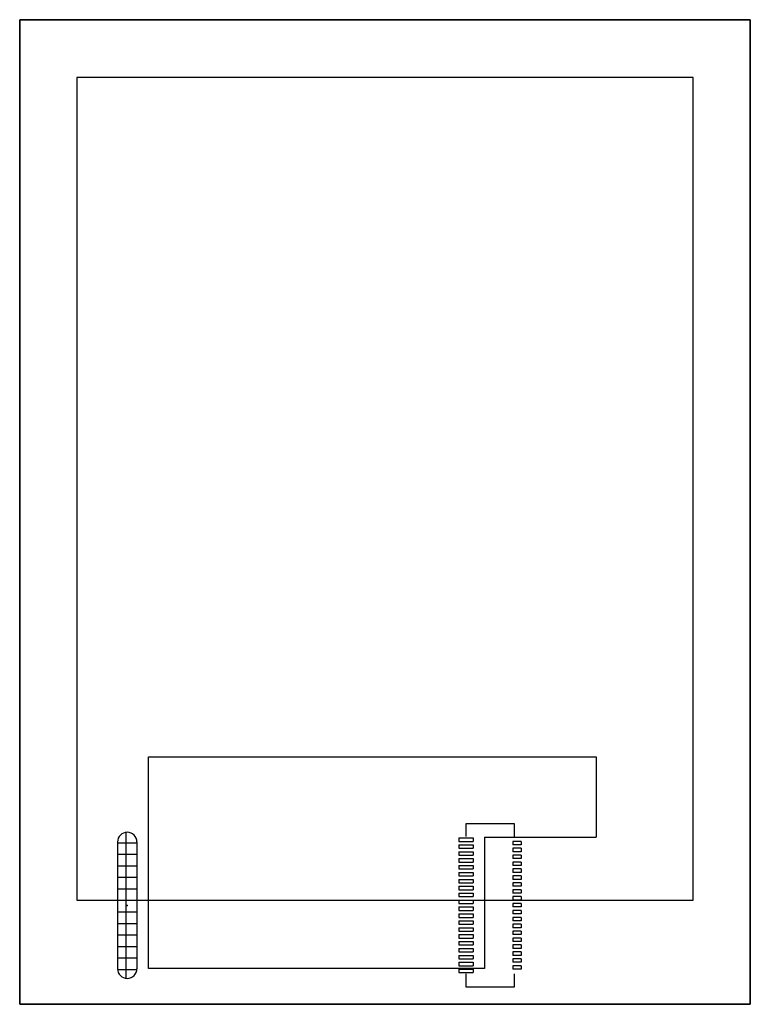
# Model space of a CAD drawing. Extents: x 196.8 to 260.3, y 105 to 190.5.
import ezdxf

# ---------------------------------------------------------------- set-up
doc = ezdxf.new("R2010")
doc.units = 0
doc.header["$PDSIZE"] = -1
for name, color, linetype in [('Active_area--silkscreen', 7, 'Continuous'), ('KEEPOUT', 6, 'Continuous'), ('PCB cutout', 9, 'Continuous'), ('PCB pads', 2, 'Continuous')]:
    doc.layers.add(name, color=color, linetype=linetype)

msp = doc.modelspace()

# ---------------------------------------------------------------- hatches: boundary and pattern name
at = {"layer": 'PCB cutout'}
h = msp.add_hatch(dxfattribs=at)
h.set_pattern_fill('_USER', color=256, style=0, double=1, pattern_type=0)
h.set_pattern_definition([(0, (0, 0), (0, 1), []), (90, (0, 0), (-1, 6e-17), [])])
h.paths.add_polyline_path([(206.942, 119.064, 1), (205.257, 119.064), (205.257, 108.064, 1), (206.942, 108.064)])

# ---------------------------------------------------------------- linework, layer by layer
at = {"color": 7, "linetype": 'Continuous'}
for p, q in [((196.752, 104.97), (196.752, 190.47)), ((196.752, 190.47), (260.252, 190.47)), ((260.252, 190.47), (196.752, 190.47)), ((196.752, 190.47), (196.752, 104.97)), ((260.252, 190.47), (260.252, 104.97)), ((260.252, 104.97), (260.252, 190.47)), ((235.564, 119.533), (235.564, 120.67)), ((235.564, 120.67), (239.714, 120.67)), ((239.714, 120.67), (239.714, 119.533)), ((235.564, 106.47), (235.564, 107.606)), ((239.714, 107.606), (239.714, 106.47)), ((239.714, 106.47), (235.564, 106.47)), ((260.252, 104.97), (196.752, 104.97)), ((196.752, 104.97), (260.252, 104.97))]:
    msp.add_line(p, q, dxfattribs=at)
msp.add_point((206.1, 113.564), dxfattribs=at)
at = {"layer": 'Active_area--silkscreen', "linetype": 'Continuous'}
for p, q in [((255.286, 185.44), (201.716, 185.44)), ((201.716, 185.44), (201.716, 114.02)), ((255.286, 185.44), (201.716, 185.44)), ((201.716, 185.44), (201.716, 114.02)), ((255.286, 114.02), (255.286, 185.44)), ((255.286, 114.02), (255.286, 185.44)), ((201.716, 114.02), (255.286, 114.02)), ((201.716, 114.02), (255.286, 114.02))]:
    msp.add_line(p, q, dxfattribs=at)
at = {"layer": 'KEEPOUT', "linetype": 'Continuous'}
for p, q in [((207.952, 108.07), (207.952, 126.47)), ((207.952, 126.47), (246.852, 126.47)), ((246.852, 126.47), (246.852, 119.47)), ((237.152, 119.47), (246.852, 119.47)), ((237.152, 119.47), (237.152, 108.07)), ((237.152, 108.07), (207.952, 108.07))]:
    msp.add_line(p, q, dxfattribs=at)
at = {"layer": 'PCB cutout', "linetype": 'Continuous'}
for p, q in [((205.257, 119.064), (205.257, 108.064)), ((206.942, 119.064), (206.942, 108.064))]:
    msp.add_line(p, q, dxfattribs=at)
for centre, start, end in [((206.1, 119.064), 0, 180), ((206.1, 108.064), 180, 0)]:
    msp.add_arc(centre, 0.843, start, end, dxfattribs=at)
at = {"layer": 'PCB pads', "linetype": 'Continuous'}
for p, q in [((234.923, 119.42), (236.173, 119.42)), ((234.923, 119.42), (234.923, 119.12)), ((234.923, 119.12), (236.173, 119.12)), ((236.173, 119.42), (236.173, 119.12)), ((240.323, 119.12), (239.623, 119.12)), ((239.623, 119.12), (239.623, 118.82)), ((240.323, 119.12), (240.323, 118.82)), ((234.923, 118.82), (236.173, 118.82)), ((234.923, 118.82), (234.923, 118.52)), ((234.923, 118.52), (236.173, 118.52)), ((234.923, 118.22), (236.173, 118.22)), ((234.923, 118.22), (234.923, 117.92)), ((236.173, 118.82), (236.173, 118.52)), ((236.173, 118.22), (236.173, 117.92)), ((240.323, 118.82), (239.623, 118.82)), ((240.323, 118.52), (239.623, 118.52)), ((239.623, 118.52), (239.623, 118.22)), ((240.323, 118.22), (239.623, 118.22)), ((240.323, 118.52), (240.323, 118.22)), ((234.923, 117.92), (236.173, 117.92)), ((234.923, 117.62), (236.173, 117.62)), ((234.923, 117.62), (234.923, 117.32)), ((234.923, 117.32), (236.173, 117.32)), ((236.173, 117.62), (236.173, 117.32)), ((240.323, 117.92), (239.623, 117.92)), ((239.623, 117.92), (239.623, 117.62)), ((240.323, 117.62), (239.623, 117.62)), ((240.323, 117.32), (239.623, 117.32)), ((239.623, 117.32), (239.623, 117.02)), ((240.323, 117.92), (240.323, 117.62)), ((240.323, 117.32), (240.323, 117.02)), ((234.923, 117.02), (236.173, 117.02)), ((234.923, 117.02), (234.923, 116.72)), ((234.923, 116.72), (236.173, 116.72)), ((234.923, 116.42), (236.173, 116.42)), ((234.923, 116.42), (234.923, 116.12)), ((236.173, 117.02), (236.173, 116.72)), ((236.173, 116.42), (236.173, 116.12)), ((240.323, 117.02), (239.623, 117.02)), ((240.323, 116.72), (239.623, 116.72)), ((239.623, 116.72), (239.623, 116.42)), ((240.323, 116.42), (239.623, 116.42)), ((240.323, 116.72), (240.323, 116.42)), ((234.923, 116.12), (236.173, 116.12)), ((234.923, 115.82), (236.173, 115.82)), ((234.923, 115.82), (234.923, 115.52)), ((234.923, 115.52), (236.173, 115.52)), ((236.173, 115.82), (236.173, 115.52)), ((240.323, 116.12), (239.623, 116.12)), ((239.623, 116.12), (239.623, 115.82)), ((240.323, 115.82), (239.623, 115.82)), ((240.323, 115.52), (239.623, 115.52)), ((239.623, 115.52), (239.623, 115.22)), ((240.323, 116.12), (240.323, 115.82)), ((240.323, 115.52), (240.323, 115.22)), ((234.923, 115.22), (236.173, 115.22)), ((234.923, 115.22), (234.923, 114.92)), ((234.923, 114.92), (236.173, 114.92)), ((234.923, 114.62), (236.173, 114.62)), ((234.923, 114.62), (234.923, 114.32)), ((236.173, 115.22), (236.173, 114.92)), ((236.173, 114.62), (236.173, 114.32)), ((240.323, 115.22), (239.623, 115.22)), ((240.323, 114.92), (239.623, 114.92)), ((239.623, 114.92), (239.623, 114.62)), ((240.323, 114.62), (239.623, 114.62)), ((240.323, 114.92), (240.323, 114.62)), ((234.923, 114.32), (236.173, 114.32)), ((234.923, 114.02), (236.173, 114.02)), ((234.923, 114.02), (234.923, 113.72)), ((234.923, 113.72), (236.173, 113.72)), ((236.173, 114.02), (236.173, 113.72)), ((240.323, 114.32), (239.623, 114.32)), ((239.623, 114.32), (239.623, 114.02)), ((240.323, 114.02), (239.623, 114.02)), ((240.323, 113.72), (239.623, 113.72)), ((239.623, 113.72), (239.623, 113.42)), ((240.323, 114.32), (240.323, 114.02)), ((240.323, 113.72), (240.323, 113.42)), ((234.923, 113.42), (236.173, 113.42)), ((234.923, 113.42), (234.923, 113.12)), ((234.923, 113.12), (236.173, 113.12)), ((236.173, 113.42), (236.173, 113.12)), ((240.323, 113.42), (239.623, 113.42)), ((240.323, 113.12), (239.623, 113.12)), ((239.623, 113.12), (239.623, 112.82)), ((240.323, 113.12), (240.323, 112.82)), ((234.923, 112.82), (236.173, 112.82)), ((234.923, 112.82), (234.923, 112.52)), ((234.923, 112.52), (236.173, 112.52)), ((234.923, 112.22), (236.173, 112.22)), ((234.923, 112.22), (234.923, 111.92)), ((236.173, 112.82), (236.173, 112.52)), ((236.173, 112.22), (236.173, 111.92)), ((240.323, 112.82), (239.623, 112.82)), ((240.323, 112.52), (239.623, 112.52)), ((239.623, 112.52), (239.623, 112.22)), ((240.323, 112.22), (239.623, 112.22)), ((240.323, 112.52), (240.323, 112.22)), ((234.923, 111.92), (236.173, 111.92)), ((234.923, 111.62), (236.173, 111.62)), ((234.923, 111.62), (234.923, 111.32)), ((234.923, 111.32), (236.173, 111.32)), ((236.173, 111.62), (236.173, 111.32)), ((240.323, 111.92), (239.623, 111.92)), ((239.623, 111.92), (239.623, 111.62)), ((240.323, 111.62), (239.623, 111.62)), ((240.323, 111.32), (239.623, 111.32)), ((239.623, 111.32), (239.623, 111.02)), ((240.323, 111.92), (240.323, 111.62)), ((240.323, 111.32), (240.323, 111.02)), ((234.923, 111.02), (236.173, 111.02)), ((234.923, 111.02), (234.923, 110.72)), ((234.923, 110.72), (236.173, 110.72)), ((234.923, 110.42), (236.173, 110.42)), ((234.923, 110.42), (234.923, 110.12)), ((236.173, 111.02), (236.173, 110.72)), ((236.173, 110.42), (236.173, 110.12)), ((240.323, 111.02), (239.623, 111.02)), ((240.323, 110.72), (239.623, 110.72)), ((239.623, 110.72), (239.623, 110.42)), ((240.323, 110.42), (239.623, 110.42)), ((240.323, 110.72), (240.323, 110.42)), ((234.923, 110.12), (236.173, 110.12)), ((234.923, 109.82), (236.173, 109.82)), ((234.923, 109.82), (234.923, 109.52)), ((234.923, 109.52), (236.173, 109.52)), ((236.173, 109.82), (236.173, 109.52)), ((240.323, 110.12), (239.623, 110.12)), ((239.623, 110.12), (239.623, 109.82)), ((240.323, 109.82), (239.623, 109.82)), ((240.323, 109.52), (239.623, 109.52)), ((239.623, 109.52), (239.623, 109.22)), ((240.323, 110.12), (240.323, 109.82)), ((240.323, 109.52), (240.323, 109.22)), ((234.923, 109.22), (236.173, 109.22)), ((234.923, 109.22), (234.923, 108.92)), ((234.923, 108.92), (236.173, 108.92)), ((234.923, 108.62), (236.173, 108.62)), ((234.923, 108.62), (234.923, 108.32)), ((236.173, 109.22), (236.173, 108.92)), ((236.173, 108.62), (236.173, 108.32)), ((240.323, 109.22), (239.623, 109.22)), ((240.323, 108.92), (239.623, 108.92)), ((239.623, 108.92), (239.623, 108.62)), ((240.323, 108.62), (239.623, 108.62)), ((240.323, 108.92), (240.323, 108.62)), ((234.923, 108.32), (236.173, 108.32)), ((234.923, 108.02), (236.173, 108.02)), ((234.923, 108.02), (234.923, 107.72)), ((236.173, 108.02), (236.173, 107.72)), ((240.323, 108.32), (239.623, 108.32)), ((239.623, 108.32), (239.623, 108.02)), ((240.323, 108.02), (239.623, 108.02)), ((240.323, 108.32), (240.323, 108.02)), ((234.923, 107.72), (236.173, 107.72))]:
    msp.add_line(p, q, dxfattribs=at)

doc.saveas('drawing.dxf')
